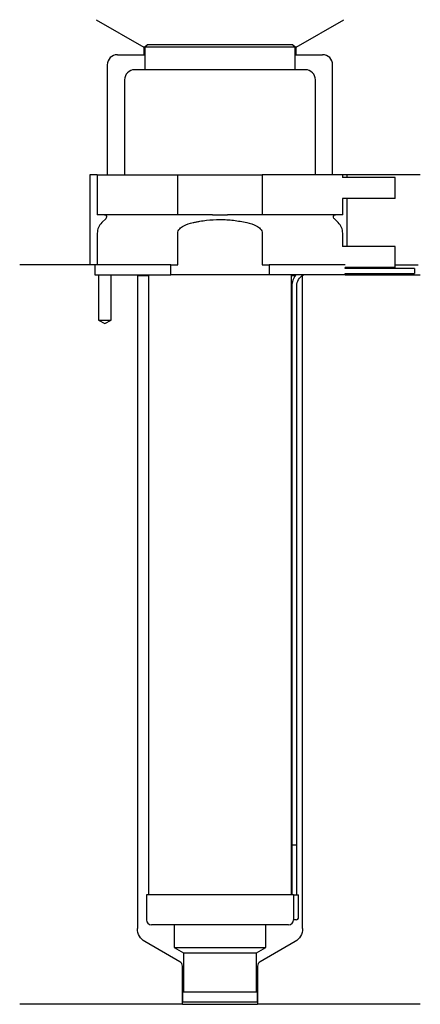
# Model space of a CAD drawing. Header units: inches. Extents: x 28 to 108, y 204 to 401.
import ezdxf

# ---------------------------------------------------------------- set-up
doc = ezdxf.new("R2010")
doc.units = ezdxf.units.IN
for name, color, linetype in [('201', 7, 'Continuous'), ('30', 7, 'Continuous'), ('32', 7, 'Continuous')]:
    doc.layers.add(name, color=color, linetype=linetype)

msp = doc.modelspace()

# ---------------------------------------------------------------- linework, layer by layer
at = {"layer": '201', "color": 113}
for p, q in [((43.4, 401.03), (52.92, 395.53)), ((83.32, 395.53), (92.85, 401.03)), ((53.12, 395.53), (52.92, 395.53)), ((52.92, 395.53), (52.92, 394.03)), ((83.32, 395.53), (83.12, 395.53)), ((83.32, 394.03), (83.32, 395.53)), ((47.62, 394.03), (52.92, 394.03)), ((52.92, 394.03), (53.12, 394.03)), ((83.12, 394.03), (83.32, 394.03)), ((83.32, 394.03), (88.62, 394.03)), ((45.62, 392.03), (45.62, 370.03)), ((90.62, 370.03), (90.62, 392.03)), ((43.62, 370.03), (42.12, 370.03)), ((42.12, 370.03), (42.12, 352.03)), ((108.12, 370.03), (92.62, 370.03)), ((93.42, 370.03), (93.42, 369.53)), ((93.42, 365.33), (93.42, 355.73)), ((42.12, 352.03), (28.12, 352.03)), ((43.12, 352.03), (28.12, 352.03)), ((43.12, 352.03), (43.12, 350.03)), ((103.12, 352.03), (107.67, 352.03)), ((103.12, 352.03), (107.67, 352.03)), ((43.87, 350.03), (43.87, 341.03)), ((46.37, 341.03), (46.37, 350.03)), ((51.52, 350.03), (51.62, 349.93)), ((51.62, 349.93), (53.82, 349.93)), ((51.62, 349.93), (51.62, 219.47)), ((82.42, 349.93), (83.17, 349.93)), ((84.62, 349.93), (84.63, 349.94)), ((84.62, 219.47), (84.62, 349.93)), ((84.62, 349.93), (84.62, 349.93)), ((93.12, 350.03), (108.12, 350.03)), ((43.87, 341.03), (45.12, 340.31)), ((45.12, 340.31), (46.37, 341.03)), ((60.12, 212.84), (53.12, 216.88)), ((83.12, 216.88), (76.13, 212.84)), ((60.62, 204.35), (60.62, 211.97)), ((75.63, 211.97), (75.63, 204.35)), ((60.62, 204.35), (28.12, 204.35)), ((60.62, 204.35), (75.63, 204.35)), ((108.12, 204.35), (75.63, 204.35))]:
    msp.add_line(p, q, dxfattribs=at)
for centre, radius, start, end in [((47.62, 392.03), 2, 90, 180), ((88.62, 392.03), 2, 0, 90), ((59.62, 211.97), 1, 0, 60), ((76.63, 211.97), 1, 120, 180)]:
    msp.add_arc(centre, radius, start, end, dxfattribs=at)
at = {"layer": '201', "color": 113, "extrusion": (0, 0, -1)}
for centre, start, end in [((-54.62, 219.47), 300, 360), ((-81.62, 219.47), 180, 240)]:
    msp.add_arc(centre, 3, start, end, dxfattribs=at)
at = {"layer": '30', "color": 113}
for p, q in [((53.62, 396.03), (53.12, 395.53)), ((83.12, 395.53), (53.12, 395.53)), ((53.12, 395.53), (53.12, 391.03)), ((82.62, 396.03), (53.62, 396.03)), ((83.12, 395.53), (82.62, 396.03)), ((83.12, 391.03), (83.12, 395.53)), ((85.17, 391.03), (51.07, 391.03)), ((49.07, 389.03), (49.07, 370.03)), ((87.17, 370.03), (87.17, 389.03)), ((43.62, 370.03), (59.68, 370.03)), ((43.62, 370.03), (43.62, 362.03)), ((59.68, 362.03), (59.68, 370.03)), ((59.68, 370.03), (76.56, 370.03)), ((76.56, 370.03), (76.56, 362.03)), ((92.62, 370.03), (76.56, 370.03)), ((92.62, 369.53), (92.62, 370.03)), ((92.62, 362.03), (92.62, 365.33)), ((59.68, 362.03), (43.62, 362.03)), ((66.6, 362.03), (59.68, 362.03)), ((76.56, 362.03), (69.64, 362.03)), ((92.62, 362.03), (76.56, 362.03)), ((45.36, 361.34), (44.5, 360.49)), ((91.74, 360.49), (90.89, 361.34)), ((43.62, 358.37), (43.62, 352.03)), ((59.68, 352.03), (59.68, 358.37)), ((76.56, 358.37), (76.56, 352.03)), ((92.62, 355.73), (92.62, 358.37)), ((58.32, 352.03), (43.12, 352.03)), ((43.12, 352.03), (43.12, 350.03)), ((58.32, 350.03), (58.32, 352.03)), ((58.32, 352.03), (59.68, 352.03)), ((76.56, 352.03), (77.92, 352.03)), ((77.92, 352.03), (77.92, 350.03)), ((93.09, 352.03), (77.92, 352.03)), ((93.12, 351.33), (93.12, 351.53)), ((106.97, 351.33), (93.12, 351.33)), ((93.12, 350.03), (93.12, 350.33)), ((93.12, 350.33), (106.97, 350.33)), ((106.97, 351.33), (106.97, 350.33)), ((43.12, 350.03), (58.32, 350.03)), ((43.87, 350.03), (43.87, 341.03)), ((46.37, 341.03), (46.37, 350.03)), ((53.82, 350.03), (53.82, 226.23)), ((77.92, 350.03), (58.32, 350.03)), ((93.12, 350.03), (77.92, 350.03)), ((82.42, 226.23), (82.42, 350.03)), ((82.47, 347.83), (82.47, 236.23)), ((83.47, 236.23), (83.47, 347.83)), ((43.87, 341.03), (46.37, 341.03)), ((82.47, 236.23), (83.47, 236.23)), ((82.47, 236.23), (83.47, 236.23)), ((82.47, 236.23), (82.47, 226.23)), ((83.47, 226.23), (83.47, 236.23)), ((53.42, 226.23), (53.42, 221.23)), ((82.8, 226.23), (53.42, 226.23)), ((82.8, 226.23), (82.8, 221.73)), ((82.8, 226.23), (83.82, 226.23)), ((83.82, 221.73), (83.82, 226.23)), ((83.32, 221.23), (82.82, 221.23)), ((81.82, 220.23), (54.42, 220.23)), ((58.97, 220.23), (58.97, 215.69)), ((77.27, 215.69), (77.27, 220.23)), ((58.97, 215.69), (60.82, 214.63)), ((58.97, 215.69), (77.27, 215.69)), ((60.82, 214.63), (60.82, 206.83)), ((60.82, 214.63), (75.43, 214.63)), ((75.43, 214.63), (77.27, 215.69)), ((75.43, 206.83), (75.43, 214.63)), ((60.62, 206.83), (60.62, 204.83)), ((60.62, 206.83), (75.63, 206.83)), ((75.63, 204.83), (75.63, 206.83)), ((60.62, 204.83), (75.63, 204.83))]:
    msp.add_line(p, q, dxfattribs=at)
for centre, radius, start, end in [((51.07, 389.03), 2, 90, 180), ((85.17, 389.03), 2, 0, 90), ((46.62, 358.37), 3, 135, 180), ((89.62, 358.37), 3, 0, 45), ((85.97, 347.83), 3.5, 141.0539, 180), ((54.42, 221.23), 1, 180, 270), ((81.82, 221.23), 1, -90, 0), ((83.32, 221.73), 0.5, -90, 0)]:
    msp.add_arc(centre, radius, start, end, dxfattribs=at)
at = {"layer": '30', "color": 113, "extrusion": (0, 0, -1)}
for centre, radius, start, end in [((-45.07, 361.63), 0.4, 90, 225), ((-91.17, 361.63), 0.4, -45, 90), ((-85.97, 347.83), 2.5, 0, 61.6416)]:
    msp.add_arc(centre, radius, start, end, dxfattribs=at)
at = {"layer": '30', "color": 113}
for points, knots in [([(66.6, 362.03), (67.11, 362.03), (67.61, 362.02), (68.14, 362.02), (68.17, 362.02), (68.24, 362.02), (68.33, 362.02), (68.56, 362.02), (68.75, 362.02), (69.13, 362.03), (69.38, 362.03), (69.64, 362.03)], [0, 0, 0, 0, 0.5, 0.5, 0.53125, 0.53125, 0.5625, 0.625, 0.75, 0.75, 1, 1, 1, 1]), ([(59.68, 358.37), (59.68, 358.7), (59.85, 359.02), (60.31, 359.5), (60.59, 359.69), (61.46, 360.15), (62.1, 360.34), (62.74, 360.49)], [0, 0, 0, 0, 0.25, 0.25, 0.5, 0.5, 1, 1, 1, 1]), ([(62.74, 360.49), (62.96, 360.54), (63.18, 360.59), (63.63, 360.68), (63.85, 360.72), (64.52, 360.84), (64.97, 360.9), (66.32, 361.06), (67.22, 361.11), (68.57, 361.11), (69.02, 361.1), (69.93, 361.04), (70.38, 361), (71.74, 360.85), (72.63, 360.69), (73.5, 360.49)], [0, 0, 0, 0, 0.0625, 0.0625, 0.125, 0.125, 0.25, 0.25, 0.5, 0.5, 0.625, 0.625, 0.75, 0.75, 1, 1, 1, 1]), ([(73.5, 360.49), (74.14, 360.34), (74.78, 360.15), (75.66, 359.68), (75.94, 359.5), (76.39, 359.01), (76.56, 358.7), (76.56, 358.37)], [0, 0, 0, 0, 0.5, 0.5, 0.75, 0.75, 1, 1, 1, 1]), ([(82.8, 221.73), (82.8, 221.67), (82.8, 221.62), (82.8, 221.51), (82.8, 221.46), (82.81, 221.37), (82.81, 221.34), (82.81, 221.28), (82.81, 221.26), (82.82, 221.24), (82.82, 221.23), (82.82, 221.23)], [0, 0, 0, 0, 0.20806, 0.20806, 0.416347, 0.416347, 0.62495, 0.62495, 0.835236, 0.835236, 1, 1, 1, 1])]:
    msp.add_open_spline(points, degree=3, knots=knots, dxfattribs=at)
at = {"layer": '32', "color": 113}
for p, q in [((103.12, 369.53), (92.59, 369.53)), ((103.12, 365.33), (103.12, 369.53)), ((103.12, 365.33), (92.59, 365.33)), ((103.12, 355.73), (92.59, 355.73)), ((103.12, 351.53), (103.12, 355.73)), ((103.12, 351.53), (93.09, 351.53))]:
    msp.add_line(p, q, dxfattribs=at)

doc.saveas('drawing.dxf')
